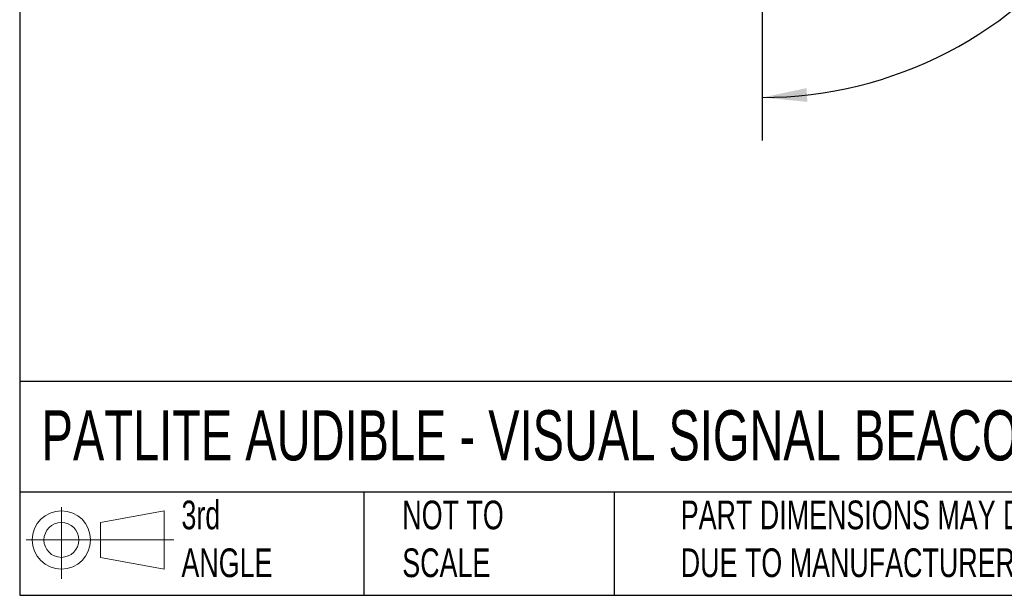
# Model space of a CAD drawing. Header units: millimetres. Extents: x 19 to 819, y 19 to 629.
# Tile 1 of 16: x 19 to 237, y 19 to 146. Entities that reach past the tile are written whole.
import ezdxf

# ---------------------------------------------------------------- set-up
doc = ezdxf.new("R2010")
doc.units = ezdxf.units.MM
doc.header["$LTSCALE"] = 3
doc.linetypes.add('SLD-Solid', pattern=[0])
doc.layers.add('DIMENSIONS', color=140, linetype='SLD-Solid', lineweight=25)
doc.layers.add('TEXT', color=140, linetype='SLD-Solid', lineweight=25)
doc.layers.add('SLD-DEFPOINTS', color=7, linetype='Continuous')
doc.styles.add('SLDTEXTSTYLE0', font='TXT', dxfattribs={"width": 0.7})
doc.dimstyles.new('SLDDIMSTYLE2', dxfattribs={"dimtxt": 6.474023, "dimasz": 9.906, "dimexe": 0, "dimexo": 0.0625, "dimgap": 1.618506, "dimtad": 0, "dimtih": 1, "dimtoh": 1, "dimdec": 4, "dimlfac": 3, "dimzin": 12, "dimdsep": 46, "dimtxsty": 'SLDTEXTSTYLE0', "dimsah": 1, "dimcen": 0.09, "dimadec": 0, "dimazin": 3, "dimtfac": 1, "dimtdec": 0, "dimtofl": 0, "dimtmove": 0, "dimatfit": 3, "dimfxl": 0, "dimfrac": 2, "dimtolj": 1, "dimtzin": 12, "dimarcsym": 0})

# ---------------------------------------------------------------- blocks, each defined once
blk = doc.blocks.new('Block11')
at = {"color": 7, "linetype": 'SLD-Solid', "lineweight": 18}
for p, q in [((7.77, 15.93), (7.77, 0)), ((16.44, 12.5), (30.53, 15.1)), ((30.53, 15.1), (30.53, 2.19)), ((16.44, 4.79), (16.44, 12.5)), ((0, 8.65), (32.62, 8.65)), ((16.44, 4.79), (30.53, 2.19))]:
    blk.add_line(p, q, dxfattribs=at)
for radius in [6.45, 3.86]:
    blk.add_circle((7.77, 8.65), radius, dxfattribs=at)
blk = doc.blocks.new('Block12')
at = {"layer": 'SLD-DEFPOINTS'}
blk.add_blockref('Block11', (0, 0), dxfattribs=at)
blk = doc.blocks.new('_D_5')
at = {"layer": 'DIMENSIONS'}
for p, q in [((217.01, 237.61), (268.7, 267.46)), ((183.4, 179.4), (183.4, 119.7))]:
    blk.add_line(p, q, dxfattribs=at)
for start, end in [(332.7283, 30), (270, 324.981)]:
    blk.add_arc((183.4, 218.21), 88.98, start, end, dxfattribs=at)
for points in [[(260.45, 262.7), (263.56, 253.17), (266.28, 254.55)], [(183.4, 129.23), (193.37, 128.26), (193.2, 131.3)]]:
    blk.add_solid(points, dxfattribs=at)
at = {"layer": 'DIMENSIONS', "insert": (249.24, 175.33), "char_height": 6.35, "attachment_point": 1, "style": 'SLDTEXTSTYLE0'}
blk.add_mtext('120°', dxfattribs=at)

msp = doc.modelspace()

# ---------------------------------------------------------------- linework, layer by layer
at = {"layer": 'TEXT'}
for p, q in [((19.05, 628.65), (19.05, 19.05)), ((819.15, 66.378323), (19.05, 66.378323)), ((819.15, 41.91), (19.05, 41.91)), ((95.25, 41.91), (95.25, 19.05)), ((150.634884, 41.91), (150.634884, 19.05)), ((19.05, 19.05), (819.15, 19.05))]:
    msp.add_line(p, q, dxfattribs=at)

# ---------------------------------------------------------------- block references
at = {"layer": 'SLD-DEFPOINTS'}
msp.add_blockref('Block12', (20.513816, 22.661566), dxfattribs=at)

# ---------------------------------------------------------------- texts
at = {"layer": 'TEXT', "attachment_point": 1, "style": 'SLDTEXTSTYLE0'}
for s, insert, char_height in [('PATLITE AUDIBLE - VISUAL SIGNAL BEACON: RED', (23.897203, 60.019161), 11.1125), ('3rd^JANGLE', (54.846407, 40.013007), 6.35), ('NOT TO^JSCALE', (103.725485, 40.013008), 6.35), ("PART DIMENSIONS MAY DIFFER SLIGHTLY ^JDUE TO MANUFACTURER'S VARIANCES", (165.357853, 40.022323), 6.35)]:
    msp.add_mtext(s, dxfattribs=dict(at, insert=insert, char_height=char_height))

# ---------------------------------------------------------------- dimensions: what is measured, and where the dimension line sits
at = {"layer": 'DIMENSIONS'}
dim = msp.add_angular_dim_2l(base=(224.468583, 139.275955), line1=((183.395541, 183.20843), (183.395541, 218.20843)), line2=((213.70643, 235.70843), (183.395541, 218.20843)), dimstyle='SLDDIMSTYLE2', dxfattribs=at)
dim.commit()
dim.dimension.update_dxf_attribs({"geometry": '_D_5', "text_midpoint": (259.612718, 172.292503), "dimtype": 162})

doc.saveas('drawing.dxf')
